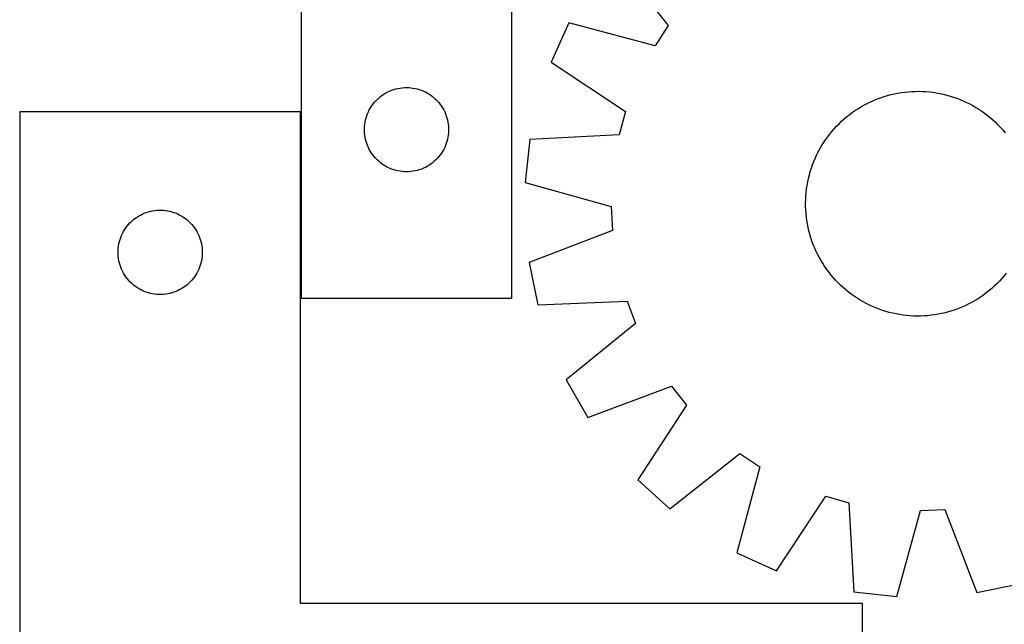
# Model space of a CAD drawing. Header units: millimetres. Extents: x 7 to 1493, y 7 to 2993.
# Tile 9 of 16: x 7 to 357, y 2477 to 2692. Entities that reach past the tile are written whole.
import ezdxf

# ---------------------------------------------------------------- set-up
doc = ezdxf.new("R2010")
doc.units = ezdxf.units.MM
doc.layers.add('COMMON', color=5, linetype='CONTINUOUS', true_color=0x0000ff)
doc.layers.add('CUT', color=7, linetype='CONTINUOUS', true_color=0x000000)

msp = doc.modelspace()

# ---------------------------------------------------------------- linework, layer by layer
at = {"layer": 'COMMON'}
msp.add_line((106.985499, 2593.087896), (106.985499, 2659.432191), dxfattribs=at)
at = {"layer": 'CUT'}
for p, q in [((107.085499, 2893.087896), (107.085499, 2593.087896)), ((182.085499, 2593.087896), (182.085499, 2793.087896)), ((218.009157, 2715.029747), (237.75424, 2690.147897)), ((202.3615, 2691.163104), (196.042159, 2677.134687)), ((233.052985, 2682.977292), (202.3615, 2691.163104)), ((237.75424, 2690.147897), (233.052985, 2682.977292)), ((196.042159, 2677.134687), (222.509763, 2659.572207)), ((139.294218, 2667.123648), (140.023776, 2667.377426)), ((140.023776, 2667.377426), (140.765432, 2667.593312)), ((140.765432, 2667.593312), (141.517218, 2667.770731)), ((141.517218, 2667.770731), (142.27714, 2667.909214)), ((142.27714, 2667.909214), (143.043184, 2668.008394)), ((143.043184, 2668.008394), (143.813318, 2668.068007)), ((143.813318, 2668.068007), (144.585499, 2668.087896)), ((144.585499, 2668.087896), (145.35768, 2668.068007)), ((145.35768, 2668.068007), (146.127814, 2668.008394)), ((146.127814, 2668.008394), (146.893858, 2667.909214)), ((146.893858, 2667.909214), (147.65378, 2667.770731)), ((147.65378, 2667.770731), (148.405566, 2667.593312)), ((148.405566, 2667.593312), (149.147221, 2667.377426)), ((149.147221, 2667.377426), (149.87678, 2667.123648)), ((133.577218, 2663.276996), (134.116337, 2663.830179)), ((134.116337, 2663.830179), (134.683217, 2664.354875)), ((134.683217, 2664.354875), (135.276357, 2664.849693)), ((135.276357, 2664.849693), (135.894183, 2665.313321)), ((135.894183, 2665.313321), (136.535056, 2665.744529)), ((136.535056, 2665.744529), (137.197278, 2666.142174)), ((137.197278, 2666.142174), (137.879092, 2666.505202)), ((137.879092, 2666.505202), (138.57869, 2666.832649)), ((138.57869, 2666.832649), (139.294218, 2667.123648)), ((149.87678, 2667.123648), (150.592308, 2666.832649)), ((150.592308, 2666.832649), (151.291906, 2666.505202)), ((151.291906, 2666.505202), (151.97372, 2666.142174)), ((151.97372, 2666.142174), (152.635942, 2665.744529)), ((152.635942, 2665.744529), (153.276815, 2665.313321)), ((153.276815, 2665.313321), (153.894641, 2664.849693)), ((153.894641, 2664.849693), (154.487781, 2664.354875)), ((154.487781, 2664.354875), (155.054661, 2663.830179)), ((155.054661, 2663.830179), (155.593779, 2663.276996)), ((311.026409, 2663.555328), (312.190671, 2664.028086)), ((312.190671, 2664.028086), (313.369209, 2664.46404)), ((313.369209, 2664.46404), (314.560859, 2664.86276)), ((314.560859, 2664.86276), (315.764444, 2665.223853)), ((315.764444, 2665.223853), (316.978778, 2665.546963)), ((316.978778, 2665.546963), (318.202662, 2665.831769)), ((318.202662, 2665.831769), (319.434888, 2666.077992)), ((319.434888, 2666.077992), (320.67424, 2666.285389)), ((320.67424, 2666.285389), (321.919495, 2666.453754)), ((321.919495, 2666.453754), (323.169424, 2666.582922)), ((323.169424, 2666.582922), (324.422794, 2666.672764)), ((324.422794, 2666.672764), (325.678367, 2666.723193)), ((325.678367, 2666.723193), (326.934905, 2666.734159)), ((326.934905, 2666.734159), (328.191167, 2666.70565)), ((328.191167, 2666.70565), (329.445913, 2666.637696)), ((329.445913, 2666.637696), (330.697906, 2666.530362)), ((330.697906, 2666.530362), (331.94591, 2666.383755)), ((331.94591, 2666.383755), (333.188693, 2666.19802)), ((333.188693, 2666.19802), (334.425028, 2665.97334)), ((334.425028, 2665.97334), (335.653696, 2665.709936)), ((335.653696, 2665.709936), (336.873484, 2665.408069)), ((336.873484, 2665.408069), (338.083189, 2665.068037)), ((338.083189, 2665.068037), (339.281616, 2664.690174)), ((339.281616, 2664.690174), (340.467582, 2664.274855)), ((340.467582, 2664.274855), (341.639918, 2663.822488)), ((341.639918, 2663.822488), (342.797466, 2663.33352)), ((131.345317, 2660.137547), (131.72578, 2660.809788)), ((131.72578, 2660.809788), (132.140344, 2661.461552)), ((132.140344, 2661.461552), (132.58791, 2662.09111)), ((132.58791, 2662.09111), (133.067292, 2662.696793)), ((133.067292, 2662.696793), (133.577218, 2663.276996)), ((155.593779, 2663.276996), (156.103706, 2662.696793)), ((156.103706, 2662.696793), (156.583088, 2662.09111)), ((156.583088, 2662.09111), (157.030654, 2661.461552)), ((157.030654, 2661.461552), (157.445218, 2660.809788)), ((157.445218, 2660.809788), (157.825681, 2660.137547)), ((304.40383, 2659.974512), (305.458884, 2660.657058)), ((305.458884, 2660.657058), (306.534856, 2661.306126)), ((306.534856, 2661.306126), (307.630686, 2661.921077)), ((307.630686, 2661.921077), (308.745291, 2662.501303)), ((308.745291, 2662.501303), (309.877571, 2663.046233)), ((309.877571, 2663.046233), (311.026409, 2663.555328)), ((342.797466, 2663.33352), (343.939084, 2662.808435)), ((343.939084, 2662.808435), (345.063646, 2662.247749)), ((345.063646, 2662.247749), (346.170041, 2661.652017)), ((346.170041, 2661.652017), (347.257177, 2661.021826)), ((347.257177, 2661.021826), (348.323983, 2660.357798)), ((348.323983, 2660.357798), (349.369404, 2659.660588)), ((106.885498, 2659.432191), (6.885498, 2659.432191)), ((6.885498, 2659.432191), (6.885498, 2409.432191)), ((106.885498, 2484.432191), (106.885498, 2659.432191)), ((129.986533, 2656.533212), (130.183251, 2657.28018)), ((130.183251, 2657.28018), (130.418161, 2658.016031)), ((130.418161, 2658.016031), (130.690639, 2658.738814)), ((130.690639, 2658.738814), (130.999965, 2659.446612)), ((130.999965, 2659.446612), (131.345317, 2660.137547)), ((157.825681, 2660.137547), (158.171033, 2659.446612)), ((158.171033, 2659.446612), (158.480359, 2658.738814)), ((158.480359, 2658.738814), (158.752837, 2658.016031)), ((158.752837, 2658.016031), (158.987747, 2657.28018)), ((158.987747, 2657.28018), (159.184465, 2656.533212)), ((222.509763, 2659.572207), (220.254443, 2651.299789)), ((299.478002, 2656.084328), (300.413293, 2656.923517)), ((300.413293, 2656.923517), (301.374482, 2657.732913)), ((301.374482, 2657.732913), (302.360621, 2658.511719)), ((302.360621, 2658.511719), (303.370735, 2659.259164)), ((303.370735, 2659.259164), (304.40383, 2659.974512)), ((349.369404, 2659.660588), (350.39241, 2658.930885)), ((350.39241, 2658.930885), (351.39199, 2658.169409)), ((351.39199, 2658.169409), (352.367159, 2657.376911)), ((352.367159, 2657.376911), (353.316953, 2656.554174)), ((129.590472, 2653.474114), (129.630236, 2654.245528)), ((129.590472, 2652.701677), (129.590472, 2653.474114)), ((129.630236, 2654.245528), (129.709659, 2655.013871)), ((129.709659, 2655.013871), (129.82853, 2655.777107)), ((129.82853, 2655.777107), (129.986533, 2656.533212)), ((159.184465, 2656.533212), (159.342468, 2655.777107)), ((159.342468, 2655.777107), (159.461339, 2655.013871)), ((159.461339, 2655.013871), (159.540762, 2654.245528)), ((159.540762, 2654.245528), (159.580526, 2653.474114)), ((159.580526, 2653.474114), (159.580526, 2652.701677)), ((296.013876, 2652.446638), (296.836614, 2653.396433)), ((296.836614, 2653.396433), (297.68878, 2654.319915)), ((297.68878, 2654.319915), (298.569532, 2655.216176)), ((298.569532, 2655.216176), (299.478002, 2656.084328)), ((353.316953, 2656.554174), (354.240436, 2655.702008)), ((354.240436, 2655.702008), (355.136696, 2654.821256)), ((355.136696, 2654.821256), (356.004849, 2653.912786)), ((356.004849, 2653.912786), (356.844037, 2652.977495)), ((129.630236, 2651.930264), (129.590472, 2652.701677)), ((129.709659, 2651.16192), (129.630236, 2651.930264)), ((129.82853, 2650.398684), (129.709659, 2651.16192)), ((129.986533, 2649.64258), (129.82853, 2650.398684)), ((159.342468, 2650.398684), (159.184465, 2649.64258)), ((159.461339, 2651.16192), (159.342468, 2650.398684)), ((159.540762, 2651.930264), (159.461339, 2651.16192)), ((159.580526, 2652.701677), (159.540762, 2651.930264)), ((220.254443, 2651.299789), (188.535552, 2649.600769)), ((293.730199, 2649.448884), (294.459902, 2650.471889)), ((294.459902, 2650.471889), (295.221378, 2651.47147)), ((295.221378, 2651.47147), (296.013876, 2652.446638)), ((356.844037, 2652.977495), (357.653434, 2652.016306)), ((130.183251, 2648.895611), (129.986533, 2649.64258)), ((130.418161, 2648.15976), (130.183251, 2648.895611)), ((130.690639, 2647.436977), (130.418161, 2648.15976)), ((130.999965, 2646.72918), (130.690639, 2647.436977)), ((131.345317, 2646.038245), (130.999965, 2646.72918)), ((158.171033, 2646.72918), (157.825681, 2646.038245)), ((158.480359, 2647.436977), (158.171033, 2646.72918)), ((158.752837, 2648.15976), (158.480359, 2647.436977)), ((158.987747, 2648.895611), (158.752837, 2648.15976)), ((159.184465, 2649.64258), (158.987747, 2648.895611)), ((188.535552, 2649.600769), (186.86052, 2634.306168)), ((291.738771, 2646.24952), (292.368962, 2647.336657)), ((292.368962, 2647.336657), (293.03299, 2648.403462)), ((293.03299, 2648.403462), (293.730199, 2649.448884)), ((131.72578, 2645.366004), (131.345317, 2646.038245)), ((132.140344, 2644.71424), (131.72578, 2645.366004)), ((132.58791, 2644.084682), (132.140344, 2644.71424)), ((133.067292, 2643.478998), (132.58791, 2644.084682)), ((133.577218, 2642.898796), (133.067292, 2643.478998)), ((134.116337, 2642.345613), (133.577218, 2642.898796)), ((155.593779, 2642.898796), (155.054661, 2642.345613)), ((156.103706, 2643.478998), (155.593779, 2642.898796)), ((156.583088, 2644.084682), (156.103706, 2643.478998)), ((157.030654, 2644.71424), (156.583088, 2644.084682)), ((157.445218, 2645.366004), (157.030654, 2644.71424)), ((157.825681, 2646.038245), (157.445218, 2645.366004)), ((289.5683, 2641.719397), (290.057267, 2642.876946)), ((290.057267, 2642.876946), (290.582353, 2644.018564)), ((290.582353, 2644.018564), (291.143039, 2645.143125)), ((291.143039, 2645.143125), (291.738771, 2646.24952)), ((134.683217, 2641.820917), (134.116337, 2642.345613)), ((135.276357, 2641.326099), (134.683217, 2641.820917)), ((135.894183, 2640.862471), (135.276357, 2641.326099)), ((136.535056, 2640.431262), (135.894183, 2640.862471)), ((137.197278, 2640.033617), (136.535056, 2640.431262)), ((137.879092, 2639.67059), (137.197278, 2640.033617)), ((138.57869, 2639.343142), (137.879092, 2639.67059)), ((139.294218, 2639.052143), (138.57869, 2639.343142)), ((150.592308, 2639.343142), (149.87678, 2639.052143)), ((151.291906, 2639.67059), (150.592308, 2639.343142)), ((151.97372, 2640.033617), (151.291906, 2639.67059)), ((152.635942, 2640.431262), (151.97372, 2640.033617)), ((153.276815, 2640.862471), (152.635942, 2640.431262)), ((153.894641, 2641.326099), (153.276815, 2640.862471)), ((154.487781, 2641.820917), (153.894641, 2641.326099)), ((155.054661, 2642.345613), (154.487781, 2641.820917)), ((288.322751, 2638.162668), (288.700614, 2639.361095)), ((288.700614, 2639.361095), (289.115933, 2640.547062)), ((289.115933, 2640.547062), (289.5683, 2641.719397)), ((140.023776, 2638.798365), (139.294218, 2639.052143)), ((140.765432, 2638.58248), (140.023776, 2638.798365)), ((141.517218, 2638.40506), (140.765432, 2638.58248)), ((142.27714, 2638.266577), (141.517218, 2638.40506)), ((143.043184, 2638.167398), (142.27714, 2638.266577)), ((143.813318, 2638.107784), (143.043184, 2638.167398)), ((144.585499, 2638.087896), (143.813318, 2638.107784)), ((145.35768, 2638.107784), (144.585499, 2638.087896)), ((146.127814, 2638.167398), (145.35768, 2638.107784)), ((146.893858, 2638.266577), (146.127814, 2638.167398)), ((147.65378, 2638.40506), (146.893858, 2638.266577)), ((148.405566, 2638.58248), (147.65378, 2638.40506)), ((149.147221, 2638.798365), (148.405566, 2638.58248)), ((149.87678, 2639.052143), (149.147221, 2638.798365)), ((287.680851, 2635.733176), (287.982719, 2636.952964)), ((287.982719, 2636.952964), (288.322751, 2638.162668)), ((186.86052, 2634.306168), (217.459812, 2625.782196)), ((287.007032, 2632.025389), (287.192768, 2633.268172)), ((287.192768, 2633.268172), (287.417448, 2634.504508)), ((287.417448, 2634.504508), (287.680851, 2635.733176)), ((286.685137, 2628.270646), (286.753092, 2629.525393)), ((286.753092, 2629.525393), (286.860426, 2630.777386)), ((286.860426, 2630.777386), (287.007032, 2632.025389)), ((217.459812, 2625.782196), (217.871193, 2617.217727)), ((286.656629, 2627.014384), (286.685137, 2628.270646)), ((286.667594, 2625.757847), (286.656629, 2627.014384)), ((286.718023, 2624.502274), (286.667594, 2625.757847)), ((47.882284, 2621.429779), (48.511842, 2621.877346)), ((48.511842, 2621.877346), (49.163606, 2622.29191)), ((49.163606, 2622.29191), (49.835847, 2622.672373)), ((49.835847, 2622.672373), (50.526782, 2623.017725)), ((50.526782, 2623.017725), (51.23458, 2623.32705)), ((51.23458, 2623.32705), (51.957362, 2623.599529)), ((51.957362, 2623.599529), (52.693213, 2623.834439)), ((52.693213, 2623.834439), (53.440182, 2624.031156)), ((53.440182, 2624.031156), (54.196287, 2624.18916)), ((54.196287, 2624.18916), (54.959523, 2624.308031)), ((54.959523, 2624.308031), (55.727866, 2624.387454)), ((55.727866, 2624.387454), (56.499279, 2624.427218)), ((56.499279, 2624.427218), (57.271717, 2624.427218)), ((57.271717, 2624.427218), (58.04313, 2624.387454)), ((58.04313, 2624.387454), (58.811473, 2624.308031)), ((58.811473, 2624.308031), (59.574709, 2624.18916)), ((59.574709, 2624.18916), (60.330814, 2624.031156)), ((60.330814, 2624.031156), (61.077783, 2623.834439)), ((61.077783, 2623.834439), (61.813634, 2623.599529)), ((61.813634, 2623.599529), (62.536416, 2623.32705)), ((62.536416, 2623.32705), (63.244214, 2623.017725)), ((63.244214, 2623.017725), (63.935149, 2622.672373)), ((63.935149, 2622.672373), (64.60739, 2622.29191)), ((64.60739, 2622.29191), (65.259154, 2621.877346)), ((65.259154, 2621.877346), (65.888712, 2621.429779)), ((286.807866, 2623.248904), (286.718023, 2624.502274)), ((286.937034, 2621.998975), (286.807866, 2623.248904)), ((287.105399, 2620.75372), (286.937034, 2621.998975)), ((44.660073, 2618.123507), (45.123701, 2618.741333)), ((45.123701, 2618.741333), (45.618519, 2619.334472)), ((45.618519, 2619.334472), (46.143215, 2619.901353)), ((46.143215, 2619.901353), (46.696398, 2620.440471)), ((46.696398, 2620.440471), (47.2766, 2620.950397)), ((47.2766, 2620.950397), (47.882284, 2621.429779)), ((65.888712, 2621.429779), (66.494396, 2620.950397)), ((66.494396, 2620.950397), (67.074598, 2620.440471)), ((67.074598, 2620.440471), (67.627781, 2619.901353)), ((67.627781, 2619.901353), (68.152477, 2619.334472)), ((68.152477, 2619.334472), (68.647295, 2618.741333)), ((68.647295, 2618.741333), (69.110923, 2618.123507)), ((287.312795, 2619.514368), (287.105399, 2620.75372)), ((287.559018, 2618.282142), (287.312795, 2619.514368)), ((287.843825, 2617.058258), (287.559018, 2618.282142)), ((42.849746, 2614.723472), (43.140744, 2615.438999)), ((43.140744, 2615.438999), (43.468192, 2616.138598)), ((43.468192, 2616.138598), (43.831219, 2616.820412)), ((43.831219, 2616.820412), (44.228865, 2617.482634)), ((44.228865, 2617.482634), (44.660073, 2618.123507)), ((69.110923, 2618.123507), (69.542131, 2617.482634)), ((69.542131, 2617.482634), (69.939777, 2616.820412)), ((69.939777, 2616.820412), (70.302804, 2616.138598)), ((70.302804, 2616.138598), (70.630252, 2615.438999)), ((70.630252, 2615.438999), (70.92125, 2614.723472)), ((217.871193, 2617.217727), (188.229761, 2605.800186)), ((288.166934, 2615.843924), (287.843825, 2617.058258)), ((288.528027, 2614.640338), (288.166934, 2615.843924)), ((41.965, 2610.974506), (42.06418, 2611.740549)), ((42.06418, 2611.740549), (42.202663, 2612.500472)), ((42.202663, 2612.500472), (42.380082, 2613.252257)), ((42.380082, 2613.252257), (42.595967, 2613.993913)), ((42.595967, 2613.993913), (42.849746, 2614.723472)), ((70.92125, 2614.723472), (71.175029, 2613.993913)), ((71.175029, 2613.993913), (71.390914, 2613.252257)), ((71.390914, 2613.252257), (71.568333, 2612.500472)), ((71.568333, 2612.500472), (71.706816, 2611.740549)), ((71.706816, 2611.740549), (71.805996, 2610.974506)), ((288.926748, 2613.448688), (288.528027, 2614.640338)), ((289.362702, 2612.270151), (288.926748, 2613.448688)), ((289.83546, 2611.105889), (289.362702, 2612.270151)), ((41.885498, 2609.432191), (41.905387, 2610.204372)), ((41.905387, 2608.660009), (41.885498, 2609.432191)), ((41.905387, 2610.204372), (41.965, 2610.974506)), ((41.965, 2607.889876), (41.905387, 2608.660009)), ((42.06418, 2607.123832), (41.965, 2607.889876)), ((71.805996, 2607.889876), (71.706816, 2607.123832)), ((71.805996, 2610.974506), (71.865609, 2610.204372)), ((71.865609, 2608.660009), (71.805996, 2607.889876)), ((71.865609, 2610.204372), (71.885498, 2609.432191)), ((71.885498, 2609.432191), (71.865609, 2608.660009)), ((290.344555, 2609.95705), (289.83546, 2611.105889)), ((290.889485, 2608.82477), (290.344555, 2609.95705)), ((291.469711, 2607.710165), (290.889485, 2608.82477)), ((42.202663, 2606.36391), (42.06418, 2607.123832)), ((42.380082, 2605.612124), (42.202663, 2606.36391)), ((42.595967, 2604.870468), (42.380082, 2605.612124)), ((42.849746, 2604.140909), (42.595967, 2604.870468)), ((71.175029, 2604.870468), (70.92125, 2604.140909)), ((71.390914, 2605.612124), (71.175029, 2604.870468)), ((71.568333, 2606.36391), (71.390914, 2605.612124)), ((71.706816, 2607.123832), (71.568333, 2606.36391)), ((188.229761, 2605.800186), (191.363003, 2590.736543)), ((292.084662, 2606.614336), (291.469711, 2607.710165)), ((292.73373, 2605.538363), (292.084662, 2606.614336)), ((293.416275, 2604.483309), (292.73373, 2605.538363)), ((294.131624, 2603.450215), (293.416275, 2604.483309)), ((43.140744, 2603.425382), (42.849746, 2604.140909)), ((43.468192, 2602.725784), (43.140744, 2603.425382)), ((43.831219, 2602.04397), (43.468192, 2602.725784)), ((44.228865, 2601.381748), (43.831219, 2602.04397)), ((44.660073, 2600.740874), (44.228865, 2601.381748)), ((45.123701, 2600.123048), (44.660073, 2600.740874)), ((69.110923, 2600.740874), (68.647295, 2600.123048)), ((69.542131, 2601.381748), (69.110923, 2600.740874)), ((69.939777, 2602.04397), (69.542131, 2601.381748)), ((70.302804, 2602.725784), (69.939777, 2602.04397)), ((70.630252, 2603.425382), (70.302804, 2602.725784)), ((70.92125, 2604.140909), (70.630252, 2603.425382)), ((294.879069, 2602.4401), (294.131624, 2603.450215)), ((295.657874, 2601.453962), (294.879069, 2602.4401)), ((296.467271, 2600.492773), (295.657874, 2601.453962)), ((357.297432, 2601.023629), (356.474694, 2600.073835)), ((358.08993, 2601.998798), (357.297432, 2601.023629)), ((45.618519, 2599.529909), (45.123701, 2600.123048)), ((46.143215, 2598.963028), (45.618519, 2599.529909)), ((46.696398, 2598.42391), (46.143215, 2598.963028)), ((47.2766, 2597.913984), (46.696398, 2598.42391)), ((47.882284, 2597.434602), (47.2766, 2597.913984)), ((48.511842, 2596.987035), (47.882284, 2597.434602)), ((65.888712, 2597.434602), (65.259154, 2596.987035)), ((66.494396, 2597.913984), (65.888712, 2597.434602)), ((67.074598, 2598.42391), (66.494396, 2597.913984)), ((67.627781, 2598.963028), (67.074598, 2598.42391)), ((68.152477, 2599.529909), (67.627781, 2598.963028)), ((68.647295, 2600.123048), (68.152477, 2599.529909)), ((297.306459, 2599.557482), (296.467271, 2600.492773)), ((298.174612, 2598.649012), (297.306459, 2599.557482)), ((299.070872, 2597.768259), (298.174612, 2598.649012)), ((299.994355, 2596.916094), (299.070872, 2597.768259)), ((353.833306, 2597.385939), (352.898015, 2596.54675)), ((354.741776, 2598.254092), (353.833306, 2597.385939)), ((355.622528, 2599.150352), (354.741776, 2598.254092)), ((356.474694, 2600.073835), (355.622528, 2599.150352)), ((49.163606, 2596.572471), (48.511842, 2596.987035)), ((49.835847, 2596.192009), (49.163606, 2596.572471)), ((50.526782, 2595.846657), (49.835847, 2596.192009)), ((51.23458, 2595.537331), (50.526782, 2595.846657)), ((51.957362, 2595.264852), (51.23458, 2595.537331)), ((52.693213, 2595.029943), (51.957362, 2595.264852)), ((53.440182, 2594.833225), (52.693213, 2595.029943)), ((54.196287, 2594.675221), (53.440182, 2594.833225)), ((54.959523, 2594.556351), (54.196287, 2594.675221)), ((55.727866, 2594.476928), (54.959523, 2594.556351)), ((56.499279, 2594.437164), (55.727866, 2594.476928)), ((57.271717, 2594.437164), (56.499279, 2594.437164)), ((58.04313, 2594.476928), (57.271717, 2594.437164)), ((58.811473, 2594.556351), (58.04313, 2594.476928)), ((59.574709, 2594.675221), (58.811473, 2594.556351)), ((60.330814, 2594.833225), (59.574709, 2594.675221)), ((61.077783, 2595.029943), (60.330814, 2594.833225)), ((61.813634, 2595.264852), (61.077783, 2595.029943)), ((62.536416, 2595.537331), (61.813634, 2595.264852)), ((63.244214, 2595.846657), (62.536416, 2595.537331)), ((63.935149, 2596.192009), (63.244214, 2595.846657)), ((64.60739, 2596.572471), (63.935149, 2596.192009)), ((65.259154, 2596.987035), (64.60739, 2596.572471)), ((300.94415, 2596.093356), (299.994355, 2596.916094)), ((301.919318, 2595.300858), (300.94415, 2596.093356)), ((302.918899, 2594.539382), (301.919318, 2595.300858)), ((303.941904, 2593.809679), (302.918899, 2594.539382)), ((304.987326, 2593.11247), (303.941904, 2593.809679)), ((349.940573, 2594.211103), (348.907479, 2593.495755)), ((350.950688, 2594.958549), (349.940573, 2594.211103)), ((351.936826, 2595.737354), (350.950688, 2594.958549)), ((352.898015, 2596.54675), (351.936826, 2595.737354)), ((107.085499, 2593.087896), (182.085499, 2593.087896)), ((191.363003, 2590.736543), (223.098711, 2592.085465)), ((223.098711, 2592.085465), (226.136524, 2584.067295)), ((306.054131, 2592.448442), (304.987326, 2593.11247)), ((307.141268, 2591.818251), (306.054131, 2592.448442)), ((308.247663, 2591.222518), (307.141268, 2591.818251)), ((309.372224, 2590.661833), (308.247663, 2591.222518)), ((310.513842, 2590.136747), (309.372224, 2590.661833)), ((343.433737, 2590.424034), (342.284899, 2589.914939)), ((344.566017, 2590.968964), (343.433737, 2590.424034)), ((345.680622, 2591.549191), (344.566017, 2590.968964)), ((346.776452, 2592.164142), (345.680622, 2591.549191)), ((347.852425, 2592.81321), (346.776452, 2592.164142)), ((348.907479, 2593.495755), (347.852425, 2592.81321)), ((311.67139, 2589.647779), (310.513842, 2590.136747)), ((312.843726, 2589.195413), (311.67139, 2589.647779)), ((314.029692, 2588.780093), (312.843726, 2589.195413)), ((315.228119, 2588.402231), (314.029692, 2588.780093)), ((316.437824, 2588.062198), (315.228119, 2588.402231)), ((317.657612, 2587.760331), (316.437824, 2588.062198)), ((318.88628, 2587.496927), (317.657612, 2587.760331)), ((320.122615, 2587.272247), (318.88628, 2587.496927)), ((321.365398, 2587.086512), (320.122615, 2587.272247)), ((322.613402, 2586.939905), (321.365398, 2587.086512)), ((323.865395, 2586.832572), (322.613402, 2586.939905)), ((325.120142, 2586.764617), (323.865395, 2586.832572)), ((326.376404, 2586.736108), (325.120142, 2586.764617)), ((327.632941, 2586.747074), (326.376404, 2586.736108)), ((328.888514, 2586.797503), (327.632941, 2586.747074)), ((330.141884, 2586.887346), (328.888514, 2586.797503)), ((331.391813, 2587.016513), (330.141884, 2586.887346)), ((332.637068, 2587.184878), (331.391813, 2587.016513)), ((333.87642, 2587.392275), (332.637068, 2587.184878)), ((335.108646, 2587.638498), (333.87642, 2587.392275)), ((336.33253, 2587.923305), (335.108646, 2587.638498)), ((337.546864, 2588.246414), (336.33253, 2587.923305)), ((338.75045, 2588.607507), (337.546864, 2588.246414)), ((339.942099, 2589.006227), (338.75045, 2588.607507)), ((341.120637, 2589.442182), (339.942099, 2589.006227)), ((342.284899, 2589.914939), (341.120637, 2589.442182)), ((226.136524, 2584.067295), (201.474061, 2564.048862)), ((201.474061, 2564.048862), (209.108873, 2550.690711)), ((209.108873, 2550.690711), (238.874485, 2561.780486)), ((238.874485, 2561.780486), (244.241368, 2555.093488)), ((244.241368, 2555.093488), (226.972007, 2528.433706)), ((238.361041, 2518.088637), (263.242891, 2537.833719)), ((263.242891, 2537.833719), (270.413496, 2533.132465)), ((270.413496, 2533.132465), (262.227684, 2502.44098)), ((226.972007, 2528.433706), (238.361041, 2518.088637)), ((276.256101, 2496.121639), (293.81858, 2522.589243)), ((293.81858, 2522.589243), (302.090999, 2520.333923)), ((302.090999, 2520.333923), (303.790019, 2488.615031)), ((319.08462, 2486.94), (327.608591, 2517.539292)), ((327.608591, 2517.539292), (336.173061, 2517.950673)), ((336.173061, 2517.950673), (347.590602, 2488.30924)), ((262.227684, 2502.44098), (276.256101, 2496.121639)), ((303.790019, 2488.615031), (319.08462, 2486.94)), ((347.590602, 2488.30924), (362.654245, 2491.442482)), ((306.885498, 2484.432191), (106.885498, 2484.432191)), ((306.885498, 2409.432191), (306.885498, 2484.432191))]:
    msp.add_line(p, q, dxfattribs=at)

doc.saveas('drawing.dxf')
